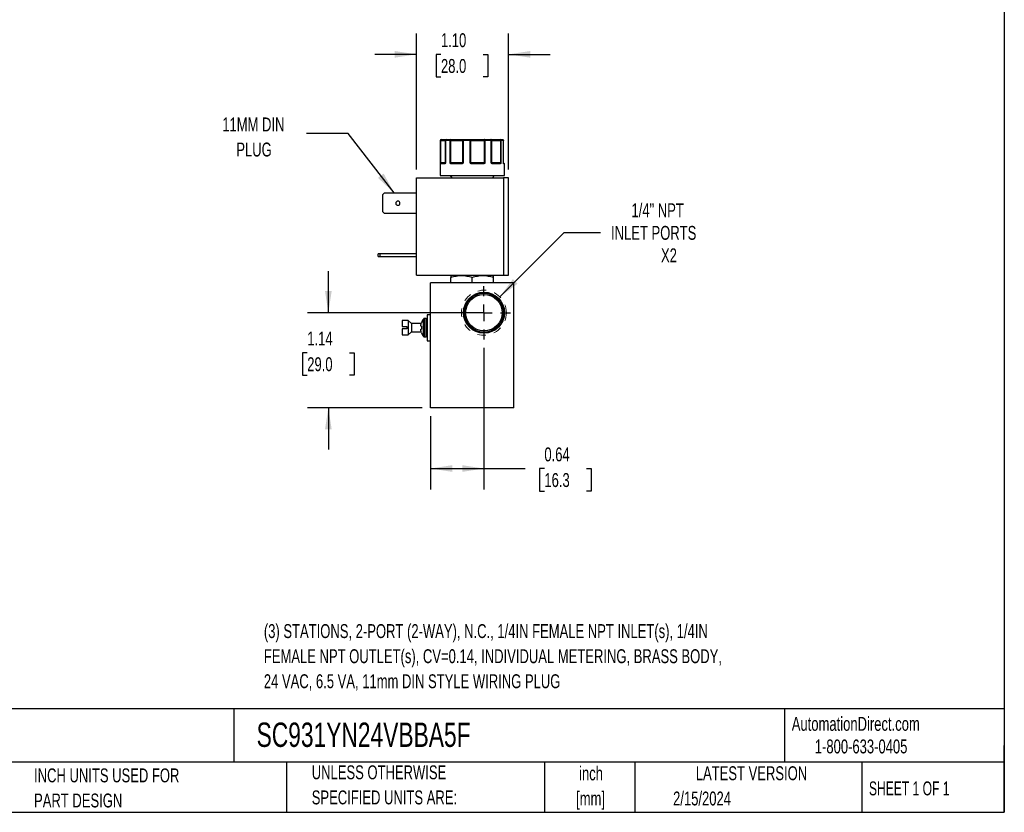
# Model space of a CAD drawing. Header units: inches. Extents: x 0.5 to 21.5, y 0.5 to 16.5.
# Tile 11 of 17: x 9.7 to 21.5, y 0.5 to 10. Entities that reach past the tile are written whole.
import ezdxf

# ---------------------------------------------------------------- set-up
doc = ezdxf.new("R2010")
doc.units = ezdxf.units.IN
doc.header["$LTSCALE"] = 2
doc.header["$MEASUREMENT"] = 0
doc.linetypes.add('CENTERX2', pattern=[0.8, 0.5, -0.1, 0.1, -0.1])
doc.linetypes.add('HIDDEN', pattern=[0.075, 0.05, -0.025])
doc.layers.add('CENTER', color=40, linetype='CENTERX2')
doc.layers.add('DIMENSIONS', color=140, linetype='Continuous', lineweight=25)
doc.layers.add('TEXT', color=140, linetype='Continuous', lineweight=25)
doc.styles.add('SLDTEXTSTYLE0', font='TXT', dxfattribs={"width": 0.7})
doc.styles.add('SLDTEXTSTYLE1', font='TXT', dxfattribs={"width": 0.65})
doc.dimstyles.new('SLDDIMSTYLE1', dxfattribs={"dimtxt": 0.169922, "dimasz": 0.26, "dimexe": 0, "dimexo": 0.0625, "dimgap": 0.04248, "dimtad": 0, "dimtih": 1, "dimtoh": 1, "dimrnd": 1e-09, "dimdsep": 46, "dimtxsty": 'SLDTEXTSTYLE0', "dimsah": 1, "dimcen": 0.09, "dimadec": 0, "dimazin": 2, "dimtfac": 1, "dimtofl": 0, "dimtmove": 0, "dimatfit": 3, "dimfxl": 0, "dimfrac": 2, "dimtolj": 1, "dimtzin": 12, "dimarcsym": 0})
doc.dimstyles.new('SLDDIMSTYLE2', dxfattribs={"dimtxt": 0.169922, "dimasz": 0.26, "dimexe": 0, "dimexo": 0.0625, "dimgap": 0.04248, "dimtad": 0, "dimtih": 1, "dimtoh": 1, "dimrnd": 1e-09, "dimzin": 12, "dimdsep": 46, "dimtxsty": 'SLDTEXTSTYLE0', "dimsah": 1, "dimcen": 0, "dimadec": 0, "dimazin": 3, "dimtfac": 1, "dimtofl": 0, "dimtmove": 0, "dimatfit": 3, "dimfxl": 0, "dimfrac": 2, "dimtolj": 1, "dimtzin": 12, "dimarcsym": 0})
doc.dimstyles.new('SLDDIMSTYLE5', dxfattribs={"dimtxt": 0.169922, "dimasz": 0.26, "dimexe": 0, "dimexo": 0.0625, "dimgap": 0.04248, "dimtad": 0, "dimtih": 1, "dimtoh": 1, "dimrnd": 1e-09, "dimzin": 12, "dimdsep": 46, "dimtxsty": 'SLDTEXTSTYLE0', "dimsah": 1, "dimcen": 0.09, "dimadec": 0, "dimazin": 3, "dimtfac": 1, "dimtmove": 0, "dimatfit": 0, "dimfxl": 0, "dimfrac": 2, "dimtolj": 1, "dimtzin": 12, "dimarcsym": 0})
doc.dimstyles.new('SLDDIMSTYLE6', dxfattribs={"dimtxt": 0.169922, "dimasz": 0.26, "dimexe": 0, "dimexo": 0.0625, "dimgap": 0.04248, "dimtad": 0, "dimtih": 1, "dimtoh": 1, "dimrnd": 1e-09, "dimzin": 4, "dimdsep": 46, "dimtxsty": 'SLDTEXTSTYLE0', "dimsah": 1, "dimcen": 0.09, "dimadec": 0, "dimazin": 1, "dimtfac": 1, "dimtmove": 0, "dimatfit": 0, "dimfxl": 0, "dimfrac": 2, "dimtolj": 1, "dimtzin": 12, "dimarcsym": 0})
doc.dimstyles.new('SLDDIMSTYLE7', dxfattribs={"dimtxt": 0.18, "dimasz": 0.26, "dimexe": 0, "dimexo": 0.0625, "dimgap": 0, "dimtad": 0, "dimtih": 1, "dimtoh": 1, "dimdec": 0, "dimrnd": 1e-09, "dimzin": 0, "dimdsep": 46, "dimtxsty": 'Standard', "dimsah": 1, "dimcen": 0.09, "dimadec": 0, "dimazin": 0, "dimtfac": 0.26, "dimtdec": 0, "dimtofl": 0, "dimtmove": 0, "dimatfit": 3, "dimfxl": 0, "dimfrac": 2, "dimtolj": 1, "dimtzin": 0, "dimarcsym": 0})

# ---------------------------------------------------------------- blocks, each defined once
blk = doc.blocks.new('_D_8')
at = {"layer": 'DIMENSIONS'}
for p, q in [((15.261, 6.071), (15.261, 4.372)), ((14.621, 5.25), (14.621, 4.372)), ((14.621, 4.622), (15.261, 4.622)), ((15.261, 4.622), (15.756, 4.622)), ((15.986, 4.622), (15.929, 4.622)), ((15.929, 4.622), (15.929, 4.352)), ((16.491, 4.622), (16.548, 4.622)), ((16.548, 4.622), (16.548, 4.352)), ((15.929, 4.352), (15.986, 4.352)), ((16.548, 4.352), (16.491, 4.352))]:
    blk.add_line(p, q, dxfattribs=at)
for points in [[(14.621, 4.622), (14.881, 4.582), (14.881, 4.662)], [(15.261, 4.622), (15.001, 4.662), (15.001, 4.582)]]:
    blk.add_solid(points, dxfattribs=at)
at = {"layer": 'DIMENSIONS', "char_height": 0.1667, "attachment_point": 1, "style": 'SLDTEXTSTYLE0'}
for s, insert in [('0.64', (15.986, 4.875)), ('16.3', (15.986, 4.567))]:
    blk.add_mtext(s, dxfattribs=dict(at, insert=insert))
blk = doc.blocks.new('_D_9')
at = {"layer": 'DIMENSIONS'}
for p, q in [((13.396, 6.49), (13.396, 6.99)), ((15.161, 6.49), (13.146, 6.49)), ((13.143, 6.011), (13.086, 6.011)), ((13.086, 6.011), (13.086, 5.741)), ((13.648, 6.011), (13.705, 6.011)), ((13.705, 6.011), (13.705, 5.741)), ((13.086, 5.741), (13.143, 5.741)), ((13.705, 5.741), (13.648, 5.741)), ((14.521, 5.35), (13.146, 5.35)), ((13.396, 5.35), (13.396, 4.85))]:
    blk.add_line(p, q, dxfattribs=at)
for points in [[(13.396, 6.49), (13.436, 6.75), (13.356, 6.75)], [(13.396, 5.35), (13.356, 5.09), (13.436, 5.09)]]:
    blk.add_solid(points, dxfattribs=at)
at = {"layer": 'DIMENSIONS', "char_height": 0.1667, "attachment_point": 1, "style": 'SLDTEXTSTYLE0'}
for s, insert in [('1.14', (13.143, 6.264)), ('29.0', (13.143, 5.956))]:
    blk.add_mtext(s, dxfattribs=dict(at, insert=insert))
blk = doc.blocks.new('_D_10')
at = {"layer": 'DIMENSIONS'}
for p, q in [((15.452, 6.681), (16.222, 7.452)), ((16.222, 7.452), (16.66, 7.452))]:
    blk.add_line(p, q, dxfattribs=at)
blk.add_solid([(15.452, 6.681), (15.664, 6.837), (15.608, 6.893)], dxfattribs=at)
at = {"layer": 'DIMENSIONS', "attachment_point": 1, "style": 'SLDTEXTSTYLE0'}
for s, insert, char_height in [('1/4" NPT', (17.03, 7.802), 0.1667), ('INLET PORTS', (16.785, 7.531), 0.16667), ('X2', (17.384, 7.261), 0.1667)]:
    blk.add_mtext(s, dxfattribs=dict(at, insert=insert, char_height=char_height))
blk = doc.blocks.new('_D_11')
at = {"layer": 'DIMENSIONS'}
for p, q in [((14.452, 8.206), (14.452, 9.838)), ((15.556, 8.206), (15.556, 9.838)), ((14.452, 9.588), (13.952, 9.588)), ((14.746, 9.588), (14.689, 9.588)), ((14.689, 9.588), (14.689, 9.318)), ((15.251, 9.588), (15.308, 9.588)), ((15.308, 9.588), (15.308, 9.318)), ((15.556, 9.588), (16.056, 9.588)), ((14.689, 9.318), (14.746, 9.318)), ((15.308, 9.318), (15.251, 9.318))]:
    blk.add_line(p, q, dxfattribs=at)
for points in [[(14.452, 9.588), (14.192, 9.628), (14.192, 9.548)], [(15.556, 9.588), (15.816, 9.548), (15.816, 9.628)]]:
    blk.add_solid(points, dxfattribs=at)
at = {"layer": 'DIMENSIONS', "char_height": 0.1667, "attachment_point": 1, "style": 'SLDTEXTSTYLE0'}
for s, insert in [('1.10', (14.746, 9.841)), ('28.0', (14.746, 9.532))]:
    blk.add_mtext(s, dxfattribs=dict(at, insert=insert))
blk = doc.blocks.new('SW_CENTERMARKSYMBOL_6')
at = {"layer": 'CENTER', "color": 0}
for p, q in [((0, 0.2), (0, 0.319)), ((-0.2, 0), (-0.319, 0)), ((0, 0), (-0.1, 0)), ((0, 0), (0, 0.1)), ((0, 0), (0, -0.1)), ((0, 0), (0.1, 0)), ((0.2, 0), (0.319, 0)), ((0, -0.2), (0, -0.319))]:
    blk.add_line(p, q, dxfattribs=at)

msp = doc.modelspace()

# ---------------------------------------------------------------- linework, layer by layer
for p, q in [((14.736, 8.556), (14.736, 8.136)), ((14.739, 8.556), (14.736, 8.556)), ((14.739, 8.286), (14.739, 8.556)), ((14.743, 8.556), (14.739, 8.556)), ((14.743, 8.286), (14.743, 8.556)), ((14.743, 8.556), (14.798, 8.556)), ((14.798, 8.556), (14.798, 8.286)), ((14.8, 8.556), (14.798, 8.556)), ((14.8, 8.556), (14.8, 8.286)), ((14.856, 8.556), (14.8, 8.556)), ((14.856, 8.286), (14.856, 8.556)), ((14.865, 8.556), (14.856, 8.556)), ((14.865, 8.286), (14.865, 8.556)), ((14.865, 8.556), (15.005, 8.556)), ((15.011, 8.556), (15.005, 8.556)), ((15.005, 8.556), (15.005, 8.286)), ((15.011, 8.556), (15.011, 8.286)), ((15.098, 8.556), (15.011, 8.556)), ((15.098, 8.286), (15.098, 8.556)), ((15.106, 8.556), (15.098, 8.556)), ((15.106, 8.286), (15.106, 8.556)), ((15.106, 8.556), (15.266, 8.556)), ((15.266, 8.556), (15.266, 8.286)), ((15.274, 8.556), (15.266, 8.556)), ((15.274, 8.556), (15.274, 8.286)), ((15.35, 8.556), (15.274, 8.556)), ((15.35, 8.286), (15.35, 8.556)), ((15.355, 8.556), (15.35, 8.556)), ((15.355, 8.286), (15.355, 8.556)), ((15.355, 8.556), (15.459, 8.556)), ((15.459, 8.556), (15.459, 8.286)), ((15.465, 8.556), (15.459, 8.556)), ((15.465, 8.556), (15.465, 8.286)), ((15.496, 8.556), (15.465, 8.556)), ((15.496, 8.286), (15.496, 8.556)), ((15.496, 8.286), (15.496, 8.556)), ((15.496, 8.556), (15.496, 8.556)), ((14.739, 8.286), (14.743, 8.286)), ((14.791, 8.276), (14.741, 8.276)), ((14.798, 8.286), (14.743, 8.286)), ((14.796, 8.281), (14.798, 8.284)), ((14.796, 8.281), (14.796, 8.281)), ((14.798, 8.286), (14.8, 8.286)), ((14.856, 8.286), (14.865, 8.286)), ((15.005, 8.286), (14.865, 8.286)), ((14.996, 8.276), (14.868, 8.276)), ((15.005, 8.286), (15.011, 8.286)), ((15.098, 8.286), (15.106, 8.286)), ((15.266, 8.286), (15.106, 8.286)), ((15.26, 8.276), (15.114, 8.276)), ((15.266, 8.286), (15.274, 8.286)), ((15.35, 8.286), (15.355, 8.286)), ((15.459, 8.286), (15.355, 8.286)), ((15.458, 8.276), (15.363, 8.276)), ((15.459, 8.286), (15.465, 8.286)), ((15.496, 8.286), (15.496, 8.286)), ((15.506, 8.276), (15.499, 8.276)), ((15.506, 8.136), (15.506, 8.276)), ((14.452, 6.939), (14.452, 8.106)), ((14.452, 8.106), (15.496, 8.106)), ((14.736, 8.136), (15.506, 8.136)), ((14.858, 8.136), (14.875, 8.106)), ((15.367, 8.106), (15.385, 8.136)), ((15.496, 8.106), (15.496, 6.939)), ((15.556, 8.106), (15.496, 8.106)), ((15.556, 6.939), (15.556, 8.106)), ((14.05, 7.906), (14.071, 7.927)), ((14.071, 7.927), (14.452, 7.927)), ((14.05, 7.7), (14.05, 7.906)), ((14.071, 7.679), (14.05, 7.7)), ((14.452, 7.679), (14.071, 7.679)), ((13.994, 7.164), (13.994, 7.195)), ((14.015, 7.195), (13.994, 7.195)), ((13.994, 7.164), (14.015, 7.164)), ((14.015, 7.195), (14.015, 7.164)), ((14.452, 7.195), (14.015, 7.195)), ((14.015, 7.164), (14.452, 7.164)), ((14.452, 6.939), (15.496, 6.939)), ((14.621, 5.35), (14.621, 6.85)), ((15.621, 6.85), (14.621, 6.85)), ((14.869, 6.939), (14.865, 6.937)), ((14.865, 6.85), (14.865, 6.914)), ((15.121, 6.85), (15.121, 6.914)), ((15.377, 6.937), (15.373, 6.939)), ((15.377, 6.85), (15.377, 6.914)), ((15.496, 6.939), (15.556, 6.939)), ((15.621, 5.35), (15.621, 6.85)), ((14.354, 6.398), (14.281, 6.398)), ((14.281, 6.398), (14.281, 6.325)), ((14.391, 6.36), (14.354, 6.398)), ((14.354, 6.398), (14.354, 6.223)), ((14.567, 6.42), (14.548, 6.42)), ((14.548, 6.42), (14.548, 6.201)), ((14.567, 6.42), (14.567, 6.201)), ((14.621, 6.466), (14.581, 6.466)), ((14.581, 6.466), (14.581, 6.154)), ((14.281, 6.325), (14.336, 6.325)), ((14.281, 6.295), (14.281, 6.223)), ((14.336, 6.295), (14.281, 6.295)), ((14.336, 6.325), (14.336, 6.31)), ((14.336, 6.31), (14.336, 6.295)), ((14.354, 6.223), (14.391, 6.26)), ((14.51, 6.36), (14.391, 6.36)), ((14.391, 6.36), (14.391, 6.26)), ((14.391, 6.26), (14.51, 6.26)), ((14.512, 6.37), (14.512, 6.368)), ((14.512, 6.327), (14.512, 6.31)), ((14.512, 6.31), (14.512, 6.294)), ((14.281, 6.223), (14.354, 6.223)), ((14.512, 6.253), (14.512, 6.251)), ((14.548, 6.201), (14.567, 6.201)), ((14.581, 6.154), (14.621, 6.154)), ((15.621, 5.35), (14.621, 5.35))]:
    msp.add_line(p, q)
at = {"flags": 128}
for points in [[(14.868, 8.276), (14.868, 8.277), (14.868, 8.278), (14.869, 8.279), (14.869, 8.279), (14.87, 8.28), (14.87, 8.281), (14.871, 8.281), (14.871, 8.281)], [(14.996, 8.276), (14.996, 8.277), (14.996, 8.278), (14.996, 8.279), (14.997, 8.279), (14.997, 8.28), (14.997, 8.281), (14.998, 8.281), (14.998, 8.281)], [(15.26, 8.276), (15.259, 8.277), (15.259, 8.278), (15.259, 8.279), (15.259, 8.279), (15.259, 8.28), (15.258, 8.281), (15.258, 8.281), (15.258, 8.281)], [(15.363, 8.276), (15.363, 8.277), (15.363, 8.278), (15.363, 8.279), (15.362, 8.279), (15.362, 8.28), (15.361, 8.281), (15.361, 8.281), (15.36, 8.281)], [(15.497, 8.28), (15.497, 8.28), (15.497, 8.281)]]:
    msp.add_lwpolyline(points, dxfattribs=at)
at = {"color": 7, "linetype": 'HIDDEN', "lineweight": 18}
msp.add_circle((15.261, 6.49), 0.27, dxfattribs=at)
for radius in [0.246, 0.234, 0.219]:
    msp.add_circle((15.261, 6.49), radius)
for centre, radius, start, end in [((14.746, 8.556), 0.01, 90, 180), ((14.808, 8.556), 0.01, 90.5153, 180), ((15.486, 8.556), 0.01, 0, 89.9729), ((14.744, 8.278), 0.00451, 107.9287, 170.0475), ((14.746, 8.276), 0.00497, 90.3516, 180.3474), ((14.736, 8.286), 0.0077, 334.1089, 1.1243), ((14.796, 8.276), 0.00468, 94.7602, 184.0761), ((14.799, 8.28), 0.00297, 150.3743, 206.6359), ((14.793, 8.286), 0.005, 333.9855, 0), ((14.869, 8.274), 0.00879, 115.0939, 149.6282), ((14.893, 8.286), 0.0283, 179.579, 186.7153), ((15, 8.286), 0.00521, 318.0461, 0.3352), ((15.011, 8.284), 0.00808, 192.8266, 221.0768), ((15.171, 8.228), 0.0843, 139.4374, 142.5137), ((15.112, 8.286), 0.006, 179.085, 214.7124), ((15.181, 8.277), 0.0671, 176.7979, 181.0664), ((15.257, 8.286), 0.00867, 337.2882, 1.096), ((15.257, 8.271), 0.0134, 34.6724, 56.1671), ((15.36, 8.286), 0.005, 179.9961, 224.6367), ((15.353, 8.281), 0.0032, 318.0727, 25.4143), ((15.453, 8.276), 0.00472, 356.4461, 85.9385), ((15.477, 8.286), 0.0179, 179.3541, 190.6551), ((15.457, 8.276), 0.00635, 22.6631, 69.9259), ((15.501, 8.286), 0.005, 180, 189.2521), ((15.494, 8.279), 0.00307, 350.1211, 14.3342), ((15.494, 8.276), 0.00503, 359.8461, 54.8821), ((15.501, 8.276), 0.005, 0, 90), ((14.23, 7.803), 0.025, 90, 270), ((14.23, 7.803), 0.025, 270, 90), ((14.671, 6.31), 0.17, 142.2811, 159.4591), ((14.548, 6.406), 0.0144, 90, 142.2638), ((14.567, 6.406), 0.0144, 0, 90), ((14.671, 6.31), 0.17, 200.5409, 217.7187), ((14.548, 6.215), 0.0144, 217.7252, 270), ((14.567, 6.215), 0.0144, 270, 0)]:
    msp.add_arc(centre, radius, start, end)
for points in [[(14.749, 8.566), (14.743, 8.566), (14.739, 8.561), (14.739, 8.556)], [(14.808, 8.566), (14.824, 8.566), (14.842, 8.566), (14.863, 8.566)], [(14.863, 8.566), (14.86, 8.566), (14.856, 8.561), (14.856, 8.556)], [(15.011, 8.556), (15.011, 8.561), (15.013, 8.566), (15.014, 8.566)], [(15.014, 8.566), (15.042, 8.566), (15.07, 8.566), (15.099, 8.566)], [(15.099, 8.566), (15.098, 8.566), (15.098, 8.561), (15.098, 8.556)], [(15.27, 8.566), (15.297, 8.566), (15.321, 8.566), (15.345, 8.566)], [(15.345, 8.566), (15.348, 8.566), (15.35, 8.561), (15.35, 8.556)], [(15.465, 8.556), (15.465, 8.561), (15.461, 8.566), (15.457, 8.566)], [(15.457, 8.566), (15.469, 8.566), (15.479, 8.566), (15.486, 8.566)], [(14.739, 8.286), (14.739, 8.285), (14.741, 8.283), (14.742, 8.282)], [(14.742, 8.282), (14.743, 8.281), (14.745, 8.281), (14.746, 8.281)], [(14.746, 8.281), (14.753, 8.281), (14.77, 8.281), (14.796, 8.281)], [(14.798, 8.284), (14.797, 8.283), (14.797, 8.283), (14.797, 8.282)], [(14.8, 8.286), (14.799, 8.285), (14.798, 8.284), (14.798, 8.284)], [(14.856, 8.286), (14.859, 8.285), (14.863, 8.283), (14.865, 8.282)], [(14.865, 8.282), (14.867, 8.281), (14.869, 8.281), (14.871, 8.281)], [(14.871, 8.281), (14.908, 8.281), (14.951, 8.281), (14.998, 8.281)], [(14.998, 8.281), (15, 8.281), (15.002, 8.281), (15.004, 8.282)], [(15.004, 8.282), (15.005, 8.283), (15.008, 8.285), (15.011, 8.286)], [(15.098, 8.286), (15.102, 8.285), (15.105, 8.283), (15.107, 8.282)], [(15.107, 8.282), (15.109, 8.281), (15.112, 8.281), (15.114, 8.281)], [(15.114, 8.281), (15.163, 8.281), (15.212, 8.281), (15.258, 8.281)], [(15.258, 8.281), (15.26, 8.281), (15.263, 8.281), (15.265, 8.282)], [(15.265, 8.282), (15.267, 8.283), (15.271, 8.285), (15.274, 8.286)], [(15.35, 8.286), (15.353, 8.285), (15.355, 8.283), (15.356, 8.282)], [(15.356, 8.282), (15.357, 8.281), (15.358, 8.281), (15.36, 8.281)], [(15.36, 8.281), (15.398, 8.281), (15.43, 8.281), (15.454, 8.281)], [(15.454, 8.281), (15.456, 8.281), (15.458, 8.281), (15.459, 8.282)], [(15.459, 8.282), (15.461, 8.283), (15.464, 8.285), (15.465, 8.286)], [(15.496, 8.286), (15.496, 8.285), (15.496, 8.285), (15.496, 8.284)], [(14.865, 6.937), (14.865, 6.937), (14.865, 6.928), (14.865, 6.914)], [(15.377, 6.914), (15.377, 6.928), (15.377, 6.937), (15.377, 6.937)], [(14.504, 6.333), (14.504, 6.334), (14.504, 6.337), (14.505, 6.34), (14.505, 6.341)], [(14.504, 6.333), (14.504, 6.332), (14.504, 6.332), (14.504, 6.331)], [(14.505, 6.328), (14.505, 6.328), (14.504, 6.33), (14.504, 6.331), (14.504, 6.331)], [(14.504, 6.29), (14.504, 6.29), (14.504, 6.291), (14.505, 6.292), (14.505, 6.293)], [(14.504, 6.29), (14.504, 6.289), (14.504, 6.289), (14.504, 6.288)], [(14.505, 6.28), (14.505, 6.281), (14.504, 6.284), (14.504, 6.286), (14.504, 6.288)], [(14.505, 6.341), (14.505, 6.341), (14.505, 6.342), (14.505, 6.342)], [(14.505, 6.328), (14.505, 6.328), (14.505, 6.328), (14.505, 6.328)], [(14.505, 6.293), (14.505, 6.293), (14.505, 6.293), (14.505, 6.293)], [(14.505, 6.279), (14.505, 6.279), (14.505, 6.279), (14.505, 6.28)]]:
    msp.add_open_spline(points, degree=3)
for points, knots in [([(14.743, 8.556), (14.743, 8.557), (14.743, 8.558), (14.744, 8.56), (14.744, 8.561), (14.745, 8.563), (14.746, 8.565), (14.748, 8.566), (14.749, 8.566)], [0, 0, 0, 0, 0.11953, 0.241123, 0.367647, 0.501341, 0.708539, 1, 1, 1, 1]), ([(14.749, 8.566), (14.755, 8.566), (14.767, 8.566), (14.783, 8.566), (14.797, 8.566), (14.805, 8.566), (14.807, 8.566), (14.808, 8.566)], [0, 0, 0, 0, 0.227718, 0.455538, 0.696198, 0.937067, 1, 1, 1, 1]), ([(14.8, 8.556), (14.8, 8.559), (14.801, 8.561), (14.804, 8.565), (14.806, 8.566), (14.808, 8.566)], [0, 0, 0, 0, 0.5, 0.5, 1, 1, 1, 1]), ([(14.865, 8.556), (14.865, 8.557), (14.865, 8.558), (14.865, 8.56), (14.864, 8.561), (14.864, 8.563), (14.864, 8.565), (14.864, 8.566), (14.863, 8.566)], [0, 0, 0, 0, 0.12018, 0.243699, 0.370706, 0.501329, 0.711213, 1, 1, 1, 1]), ([(14.863, 8.566), (14.866, 8.566), (14.871, 8.566), (14.878, 8.566), (14.886, 8.566), (14.894, 8.566), (14.901, 8.566), (14.914, 8.566), (14.932, 8.566), (14.954, 8.566), (14.974, 8.566), (14.989, 8.566), (15, 8.566), (15.008, 8.566), (15.012, 8.566), (15.014, 8.566)], [0, 0, 0, 0, 0.040712, 0.081199, 0.121575, 0.161957, 0.202462, 0.243205, 0.371568, 0.500042, 0.628406, 0.75688, 0.838051, 0.918781, 1, 1, 1, 1]), ([(15.014, 8.566), (15.014, 8.566), (15.013, 8.566), (15.01, 8.565), (15.008, 8.563), (15.006, 8.56), (15.005, 8.558), (15.005, 8.556), (15.005, 8.556)], [0, 0, 0, 0, 0.111803, 0.190688, 0.499452, 0.759073, 0.885608, 1, 1, 1, 1]), ([(15.106, 8.556), (15.106, 8.556), (15.106, 8.558), (15.106, 8.56), (15.105, 8.561), (15.104, 8.563), (15.103, 8.564), (15.102, 8.565), (15.1, 8.566), (15.099, 8.566), (15.099, 8.566)], [0, 0, 0, 0, 0.1164407, 0.2344912, 0.3609042, 0.5000152, 0.6203524, 0.7600082, 0.859428, 1, 1, 1, 1]), ([(15.099, 8.566), (15.1, 8.566), (15.104, 8.566), (15.109, 8.566), (15.115, 8.566), (15.121, 8.566), (15.128, 8.566), (15.139, 8.566), (15.156, 8.566), (15.179, 8.566), (15.203, 8.566), (15.224, 8.566), (15.242, 8.566), (15.257, 8.566), (15.266, 8.566), (15.27, 8.566)], [0, 0, 0, 0, 0.0407122, 0.0811988, 0.1215751, 0.1619575, 0.2024623, 0.2432047, 0.371568, 0.5000423, 0.6284057, 0.75688, 0.838051, 0.9187806, 1, 1, 1, 1]), ([(15.27, 8.566), (15.27, 8.566), (15.269, 8.566), (15.269, 8.565), (15.268, 8.565), (15.267, 8.564), (15.267, 8.562), (15.266, 8.56), (15.266, 8.557), (15.266, 8.556)], [0, 0, 0, 0, 0.127074, 0.240811, 0.340983, 0.427706, 0.501333, 0.759176, 1, 1, 1, 1]), ([(15.274, 8.556), (15.274, 8.559), (15.274, 8.561), (15.272, 8.565), (15.271, 8.566), (15.27, 8.566)], [0, 0, 0, 0, 0.5, 0.5, 1, 1, 1, 1]), ([(15.355, 8.556), (15.355, 8.556), (15.354, 8.557), (15.354, 8.558), (15.354, 8.56), (15.352, 8.563), (15.349, 8.565), (15.346, 8.566), (15.345, 8.566)], [0, 0, 0, 0, 0.0575914, 0.1171214, 0.2411285, 0.500835, 0.6945345, 1, 1, 1, 1]), ([(15.345, 8.566), (15.345, 8.566), (15.345, 8.566), (15.346, 8.566), (15.347, 8.566), (15.349, 8.566), (15.351, 8.566), (15.355, 8.566), (15.363, 8.566), (15.377, 8.566), (15.394, 8.566), (15.412, 8.566), (15.428, 8.566), (15.442, 8.566), (15.452, 8.566), (15.457, 8.566)], [0, 0, 0, 0, 0.040712, 0.081199, 0.121575, 0.161957, 0.202462, 0.243205, 0.371568, 0.500042, 0.628406, 0.75688, 0.838051, 0.918781, 1, 1, 1, 1]), ([(15.457, 8.566), (15.457, 8.566), (15.457, 8.566), (15.457, 8.565), (15.458, 8.565), (15.458, 8.564), (15.458, 8.562), (15.459, 8.56), (15.459, 8.557), (15.459, 8.556)], [0, 0, 0, 0, 0.1260255, 0.23919, 0.3394345, 0.4267866, 0.5013303, 0.7576828, 1, 1, 1, 1]), ([(15.486, 8.566), (15.488, 8.566), (15.491, 8.565), (15.495, 8.561), (15.496, 8.559), (15.496, 8.556)], [0, 0, 0, 0, 0.5, 0.5, 1, 1, 1, 1]), ([(14.739, 8.279), (14.739, 8.279), (14.739, 8.28), (14.739, 8.282), (14.739, 8.284), (14.739, 8.285), (14.739, 8.286)], [0, 0, 0, 0, 0.236129, 0.498993, 0.712542, 1, 1, 1, 1]), ([(14.741, 8.276), (14.741, 8.276), (14.74, 8.276), (14.74, 8.277), (14.74, 8.277), (14.739, 8.278), (14.739, 8.279)], [0, 0, 0, 0, 0.270747, 0.52324, 0.763872, 1, 1, 1, 1]), ([(14.796, 8.279), (14.796, 8.278), (14.796, 8.278), (14.795, 8.277), (14.794, 8.276), (14.792, 8.276), (14.792, 8.276), (14.791, 8.276)], [0, 0, 0, 0, 0.188808, 0.379511, 0.575987, 0.781785, 1, 1, 1, 1]), ([(14.8, 8.286), (14.8, 8.285), (14.799, 8.284), (14.798, 8.282), (14.797, 8.28), (14.797, 8.279), (14.796, 8.279)], [0, 0, 0, 0, 0.291242, 0.500217, 0.762096, 1, 1, 1, 1]), ([(14.798, 8.284), (14.798, 8.283), (14.797, 8.283), (14.797, 8.282), (14.796, 8.281)], [0, 0, 0, 0, 0.4996787, 1, 1, 1, 1]), ([(14.798, 8.284), (14.798, 8.283), (14.797, 8.283), (14.797, 8.282), (14.796, 8.281)], [0, 0, 0, 0, 0.50714, 1, 1, 1, 1]), ([(14.861, 8.279), (14.861, 8.279), (14.86, 8.28), (14.859, 8.282), (14.857, 8.284), (14.857, 8.285), (14.856, 8.286)], [0, 0, 0, 0, 0.236129, 0.498993, 0.712542, 1, 1, 1, 1]), ([(14.868, 8.276), (14.867, 8.276), (14.866, 8.276), (14.864, 8.277), (14.862, 8.277), (14.861, 8.278), (14.861, 8.279)], [0, 0, 0, 0, 0.270747, 0.52324, 0.763872, 1, 1, 1, 1]), ([(15.005, 8.279), (15.005, 8.278), (15.004, 8.278), (15.002, 8.277), (15, 8.276), (14.998, 8.276), (14.997, 8.276), (14.996, 8.276)], [0, 0, 0, 0, 0.1888076, 0.3795113, 0.575987, 0.7817848, 1, 1, 1, 1]), ([(15.011, 8.286), (15.011, 8.285), (15.01, 8.284), (15.009, 8.282), (15.007, 8.28), (15.006, 8.279), (15.005, 8.279)], [0, 0, 0, 0, 0.2912416, 0.5002174, 0.7620959, 1, 1, 1, 1]), ([(15.104, 8.279), (15.104, 8.279), (15.102, 8.28), (15.101, 8.282), (15.1, 8.284), (15.099, 8.285), (15.098, 8.286)], [0, 0, 0, 0, 0.2361294, 0.4989929, 0.7125421, 1, 1, 1, 1]), ([(15.114, 8.276), (15.113, 8.276), (15.111, 8.276), (15.109, 8.277), (15.106, 8.277), (15.105, 8.278), (15.104, 8.279)], [0, 0, 0, 0, 0.270747, 0.52324, 0.763872, 1, 1, 1, 1]), ([(15.269, 8.279), (15.268, 8.278), (15.267, 8.278), (15.265, 8.277), (15.264, 8.276), (15.262, 8.276), (15.26, 8.276), (15.26, 8.276)], [0, 0, 0, 0, 0.188808, 0.379511, 0.575987, 0.781785, 1, 1, 1, 1]), ([(15.274, 8.286), (15.274, 8.285), (15.273, 8.284), (15.272, 8.282), (15.27, 8.28), (15.269, 8.279), (15.269, 8.279)], [0, 0, 0, 0, 0.291242, 0.500217, 0.762096, 1, 1, 1, 1]), ([(15.355, 8.279), (15.355, 8.279), (15.354, 8.28), (15.353, 8.282), (15.352, 8.284), (15.351, 8.285), (15.35, 8.286)], [0, 0, 0, 0, 0.236129, 0.498993, 0.712542, 1, 1, 1, 1]), ([(15.363, 8.276), (15.362, 8.276), (15.361, 8.276), (15.359, 8.277), (15.357, 8.277), (15.356, 8.278), (15.355, 8.279)], [0, 0, 0, 0, 0.270747, 0.52324, 0.763872, 1, 1, 1, 1]), ([(15.463, 8.279), (15.462, 8.278), (15.462, 8.278), (15.461, 8.277), (15.46, 8.276), (15.459, 8.276), (15.458, 8.276), (15.458, 8.276)], [0, 0, 0, 0, 0.188808, 0.379511, 0.575987, 0.781785, 1, 1, 1, 1]), ([(15.465, 8.286), (15.465, 8.285), (15.465, 8.284), (15.464, 8.282), (15.463, 8.28), (15.463, 8.279), (15.463, 8.279)], [0, 0, 0, 0, 0.291242, 0.500217, 0.762096, 1, 1, 1, 1]), ([(15.497, 8.279), (15.497, 8.279), (15.497, 8.28), (15.496, 8.282), (15.496, 8.284), (15.496, 8.285), (15.496, 8.286)], [0, 0, 0, 0, 0.2361294, 0.4989929, 0.7125421, 1, 1, 1, 1]), ([(15.5, 8.281), (15.501, 8.281), (15.501, 8.281), (15.498, 8.281), (15.497, 8.281)], [0, 0, 0, 0, 0.452021, 1, 1, 1, 1]), ([(15.497, 8.28), (15.497, 8.28), (15.497, 8.28), (15.497, 8.28), (15.497, 8.28)], [0, 0, 0, 0, 0.050731, 1, 1, 1, 1]), ([(15.499, 8.276), (15.499, 8.276), (15.498, 8.276), (15.498, 8.277), (15.497, 8.277), (15.497, 8.278), (15.497, 8.279)], [0, 0, 0, 0, 0.270747, 0.52324, 0.763872, 1, 1, 1, 1]), ([(14.865, 6.914), (14.886, 6.921), (14.907, 6.926), (14.95, 6.934), (14.971, 6.937), (15.004, 6.937), (15.015, 6.936), (15.036, 6.934), (15.047, 6.932), (15.079, 6.926), (15.1, 6.921), (15.121, 6.914)], [0, 0, 0, 0, 0.25, 0.25, 0.5, 0.5, 0.625, 0.625, 0.75, 0.75, 1, 1, 1, 1]), ([(15.121, 6.914), (15.142, 6.921), (15.163, 6.926), (15.206, 6.934), (15.227, 6.937), (15.26, 6.937), (15.271, 6.936), (15.292, 6.934), (15.303, 6.932), (15.335, 6.926), (15.356, 6.921), (15.377, 6.914)], [0, 0, 0, 0, 0.25, 0.25, 0.5, 0.5, 0.625, 0.625, 0.75, 0.75, 1, 1, 1, 1]), ([(14.537, 6.207), (14.537, 6.207), (14.537, 6.253), (14.537, 6.368), (14.537, 6.414), (14.537, 6.414)], [0, 0, 0, 0, 0.5, 0.5, 1, 1, 1, 1]), ([(14.505, 6.342), (14.505, 6.344), (14.506, 6.349), (14.508, 6.355), (14.51, 6.361), (14.511, 6.366), (14.512, 6.368)], [0, 0, 0, 0, 0.2501883, 0.5, 0.7498117, 1, 1, 1, 1]), ([(14.512, 6.327), (14.511, 6.327), (14.51, 6.327), (14.508, 6.327), (14.506, 6.328), (14.505, 6.328), (14.505, 6.328)], [0, 0, 0, 0, 0.250188, 0.5, 0.749812, 1, 1, 1, 1]), ([(14.505, 6.293), (14.505, 6.293), (14.506, 6.293), (14.508, 6.294), (14.51, 6.294), (14.511, 6.294), (14.512, 6.294)], [0, 0, 0, 0, 0.2501883, 0.5, 0.7498117, 1, 1, 1, 1]), ([(14.512, 6.253), (14.511, 6.255), (14.51, 6.259), (14.508, 6.266), (14.506, 6.272), (14.505, 6.276), (14.505, 6.279)], [0, 0, 0, 0, 0.250188, 0.5, 0.749812, 1, 1, 1, 1])]:
    msp.add_open_spline(points, degree=3, knots=knots)
at = {"layer": 'TEXT'}
for p, q in [((21.5, 16.5), (21.5, 0.5)), ((21.5, 1.742), (0.5, 1.742)), ((12.264, 1.742), (12.264, 1.1)), ((18.864, 1.742), (18.864, 1.1)), ((21.5, 0.5), (21.5, 1.3)), ((21.5, 1.1), (0.5, 1.1)), ((12.896, 1.1), (12.896, 0.5)), ((15.986, 1.1), (15.986, 0.5)), ((17.072, 1.1), (17.072, 0.5)), ((19.791, 1.1), (19.791, 0.5)), ((0.5, 0.5), (21.5, 0.5))]:
    msp.add_line(p, q, dxfattribs=at)

# ---------------------------------------------------------------- block references
at = {"layer": 'CENTER'}
msp.add_blockref('SW_CENTERMARKSYMBOL_6', (15.261, 6.49), dxfattribs=at)

# ---------------------------------------------------------------- texts
at = {"layer": 'TEXT'}
for s, insert, char_height, attachment_point, style in [('11MM DIN', (12.497, 8.831), 0.1667, 2, 'SLDTEXTSTYLE0'), ('PLUG', (12.505, 8.53), 0.1667, 2, 'SLDTEXTSTYLE0'), ('(3) STATIONS, 2-PORT (2-WAY), N.C., 1/4IN FEMALE NPT INLET(s), 1/4IN', (12.623, 2.756), 0.16667, 1, 'SLDTEXTSTYLE0'), ('FEMALE NPT OUTLET(s), CV=0.14, INDIVIDUAL METERING, BRASS BODY,', (12.623, 2.455), 0.16667, 1, 'SLDTEXTSTYLE0'), ('24 VAC, 6.5 VA, 11mm DIN STYLE WIRING PLUG', (12.623, 2.155), 0.16667, 1, 'SLDTEXTSTYLE0'), ('AutomationDirect.com', (18.952, 1.644), 0.16667, 1, 'SLDTEXTSTYLE0'), ('SC931YN24VBBA5F', (12.536, 1.576), 0.29167, 1, 'SLDTEXTSTYLE0'), ('1-800-633-0405', (19.228, 1.373), 0.16667, 1, 'SLDTEXTSTYLE0'), ('UNLESS OTHERWISE', (13.197, 1.063), 0.16667, 1, 'SLDTEXTSTYLE0'), ('inch', (16.545, 1.05), 0.1667, 2, 'SLDTEXTSTYLE0'), ('INCH UNITS USED FOR', (9.868, 1.026), 0.16667, 1, 'SLDTEXTSTYLE0'), ('LATEST VERSION', (18.469, 1.052), 0.16667, 2, 'SLDTEXTSTYLE0'), ('SHEET 1 OF 1', (19.877, 0.87), 0.16667, 1, 'SLDTEXTSTYLE1'), ('PART DESIGN', (9.868, 0.725), 0.16667, 1, 'SLDTEXTSTYLE0'), ('SPECIFIED UNITS ARE:', (13.197, 0.762), 0.16667, 1, 'SLDTEXTSTYLE0'), ('[mm]', (16.54, 0.749), 0.1667, 2, 'SLDTEXTSTYLE0'), ('2/15/2024', (17.529, 0.749), 0.1667, 1, 'SLDTEXTSTYLE0')]:
    msp.add_mtext(s, dxfattribs=dict(at, insert=insert, char_height=char_height, attachment_point=attachment_point, style=style))

# ---------------------------------------------------------------- dimensions: what is measured, and where the dimension line sits
at = {"layer": 'DIMENSIONS'}
for base, p1, p2, dimstyle, picture, middle in [((14.452, 9.588), (15.556, 8.106), (14.452, 8.106), 'SLDDIMSTYLE6', '_D_11', (14.999, 9.588)), ((15.261, 4.622), (14.621, 5.35), (15.261, 6.171), 'SLDDIMSTYLE1', '_D_8', (16.238, 4.622))]:
    dim = msp.add_linear_dim(base=base, p1=p1, p2=p2, dimstyle=dimstyle, dxfattribs=at)
    dim.commit()
    dim.dimension.update_dxf_attribs({"geometry": picture, "text_midpoint": middle, "dimtype": 160})
dim = msp.add_diameter_dim_2p(p1=(15.07, 6.3), p2=(15.452, 6.681), text='1/4" NPT\\PINLET PORTS\\PX2', dimstyle='SLDDIMSTYLE2', override={"dimpost": '<>'}, dxfattribs=at)
dim.commit()
dim.dimension.update_dxf_attribs({"geometry": '_D_10', "text_midpoint": (17.531, 7.452), "dimtype": 163})
dim = msp.add_linear_dim(base=(13.396, 6.49), p1=(14.621, 5.35), p2=(15.261, 6.49), angle=90, dimstyle='SLDDIMSTYLE5', dxfattribs=at)
dim.commit()
dim.dimension.update_dxf_attribs({"geometry": '_D_9', "text_midpoint": (13.396, 6.011), "dimtype": 160})

# ---------------------------------------------------------------- leaders
at = {"layer": 'TEXT'}
msp.add_leader([(14.184, 7.927), (13.634, 8.639), (13.134, 8.639)], dimstyle='SLDDIMSTYLE7', dxfattribs=at)

doc.saveas('drawing.dxf')
